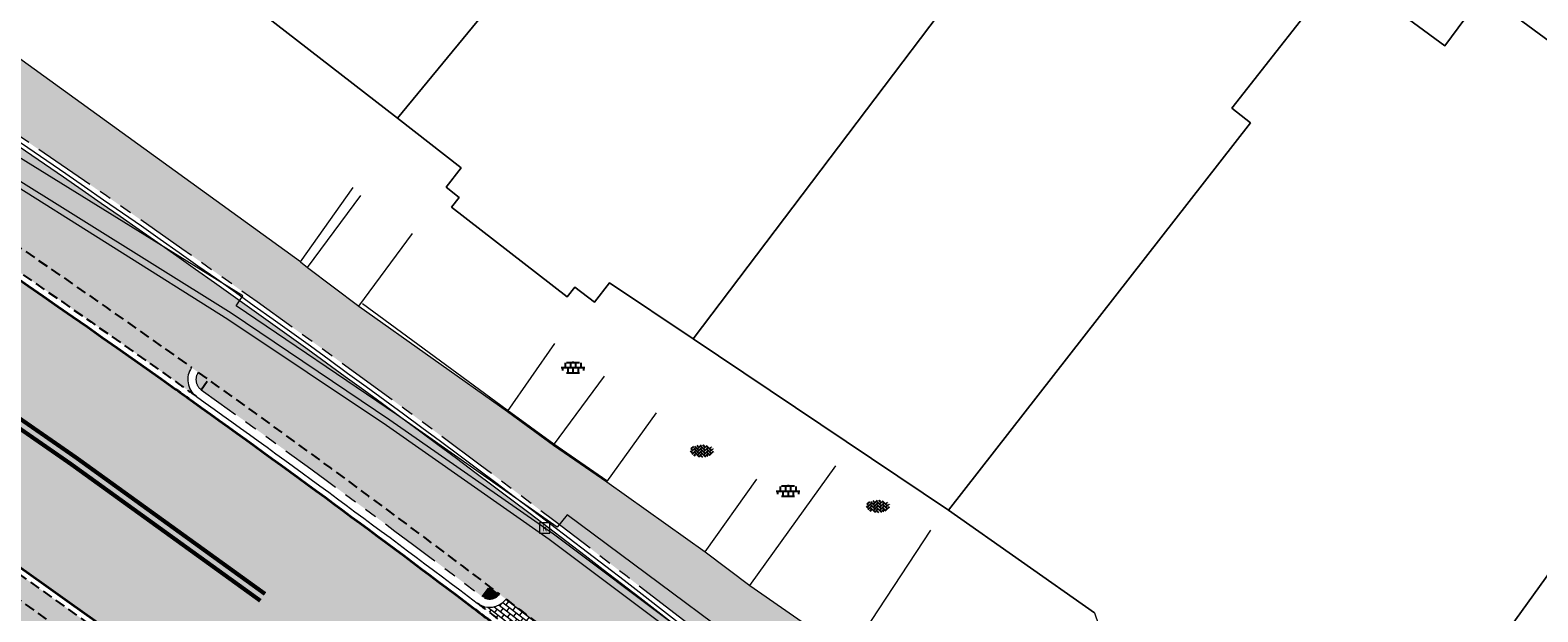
# Model space of a CAD drawing. Header units: metres. Extents: x 187916 to 189411, y 333285 to 334910.
# Tile 131 of 256: x 188339 to 188376, y 334459 to 334473. Entities that reach past the tile are written whole.
import ezdxf
from ezdxf.enums import TextEntityAlignment as Align

# ---------------------------------------------------------------- set-up
doc = ezdxf.new("R2010")
doc.units = ezdxf.units.M
for name, pattern in [('DASHED2', [0.375, 0.25, -0.125]), ('VH-TROTTOIRBAND_180-200', [20, 10, -2, 2, -2, 2, -2]), ('VW-1-1_STREEP', [2, 1, -1])]:
    doc.linetypes.add(name, pattern=pattern)
for name, color, linetype, lineweight in [('B-ME-IE-TERREINAFSCHEIDING_DOORGANG-G', 253, 'Continuous', 18), ('B-ME-IE-TERREINAFSCHEIDING_KUNSTMATIG_RASTERHEKWERK-G', 253, 'IE-TERREINAFSCHEIDING-KUNSTMATIG-OPEN', 18), ('B-ME-RI-HWA_KOLK-S', 253, 'Continuous', 25), ('B-ME-VH-KANTOPSLUITING_ACHTERKANTBAND-G', 253, 'Continuous', 18), ('B-ME-VH-VERHARDING_ASFALT-G', 253, 'Continuous', 18), ('B-ME-VH-VERHARDING_BETONSTRAATSTEEN-G', 253, 'Continuous', 18), ('B-ME-VH-VERHARDING_BETONSTRAATSTEEN-S', 253, 'Continuous', 25), ('B-ME-VH-VERHARDING_TEGEL-G', 253, 'Continuous', 18), ('B-ME-VH-VERHARDING_TEGEL-S', 253, 'Continuous', 25), ('B-WE-OG-BEBOUWING-GV', 253, 'Continuous', 15), ('B-WE-OG-TERREIN_ERF-GV', 253, 'Continuous', 15), ('N-WE-VH-GOOT_TEGEL-G', 170, 'Continuous', 35), ('N-WE-VH-KANTOPSLUITING_RIJWIELPADBAND_4-12 200-G', 94, 'VH-TROTTOIRBAND_180-200', 15), ('N-WE-VH-KANTOPSLUITING_TROTTOIRBAND_180 200-G', 251, 'VH-TROTTOIRBAND_180-200', 15), ('N-WE-VH-KANTOPSLUITING_VOORKANTBAND-G', 7, 'Continuous', 15), ('N-WE-VH-KANTVERHARDING_STREKLAAG_BSS-G', 60, 'Continuous', 18), ('N-WE-VH-VERHARDING_ASFALT_RIJWEG-A', 251, 'Continuous', 18), ('N-WE-VH-VERHARDING_BETONSTRAATSTEEN-GRIJS-A', 250, 'Continuous', 18), ('N-WE-VH-VERHARDING_BETONSTRAATSTEEN-ROOD-A', 11, 'Continuous', 18), ('N-WE-VH-VERHARDING_TEGEL-A', 254, 'Continuous', 5), ('N-WE-VW-MARKERING_LANGS_STREEP_11-G', 251, 'VW-1-1_STREEP', 0)]:
    doc.layers.add(name, color=color, linetype=linetype, lineweight=lineweight)
doc.layers.add('N-WE-VH-MATERIAALSCHEIDING-G', color=7, linetype='DASHED2')
doc.layers.add('N-WE-VH-VERHARDING_STRAATBAKSTEEN_DF-A', color=7, linetype='Continuous', lineweight=18, true_color=0x713a38)
doc.styles.add('NLCS-ISO', font='NLCS-ISO.ttf')
doc.linetypes.add('IE-TERREINAFSCHEIDING-KUNSTMATIG-OPEN', pattern='A,7,-1.5,[67,NLCS.SHX,S=0.75,R=0,X=0,Y=0],-1.5', length=10)

# ---------------------------------------------------------------- blocks, each defined once
blk = doc.blocks.new('SRI-KOLK-SO')
at = {"color": 0, "linetype": 'ByBlock', "lineweight": 18}
blk.add_lwpolyline([(-1.125, -1.125), (1.125, -1.125), (1.125, 1.125), (-1.125, 1.125)], close=True, dxfattribs=at)
at = {"color": 0, "linetype": 'ByBlock', "lineweight": 18, "style": 'NLCS-ISO'}
blk.add_text('k', height=1.5, dxfattribs=at).set_placement((0, 0), align=Align.MIDDLE_CENTER)
blk = doc.blocks.new('SVH-TEGEL_300X300_DUN_LINT_KL-SO')
for p, q in [((-2.25, 1.355676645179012), (-2.25, -6.969183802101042e-16)), ((-1.900843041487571, 1.499999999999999), (1.90084304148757, 1.499999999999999)), ((-1.5, 1.624087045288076), (-1.5, 1.499999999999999)), ((-0.7499999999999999, 1.5), (-0.7500000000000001, 1.377682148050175e-16)), ((3.325515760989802e-16, 1.810386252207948), (2.755364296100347e-16, 1.499999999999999)), ((0, 0), (-2.755364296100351e-16, -1.500000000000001)), ((0.7500000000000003, 1.499999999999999), (0.7500000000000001, -1.247991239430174e-15)), ((1.5, 1.624087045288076), (1.5, 1.499999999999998)), ((2.25, 1.355676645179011), (2.25, -4.133046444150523e-16)), ((-3.39489953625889, -4.866106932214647e-16), (3.39489953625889, -1.733835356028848e-15)), ((-3, -3.055132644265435e-15), (-3.000000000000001, -0.8474312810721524)), ((-1.900843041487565, -1.500000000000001), (1.900843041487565, -1.500000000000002)), ((-1.5, -8.346865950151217e-16), (-1.5, -1.500000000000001)), ((-0.7500000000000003, -1.499999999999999), (-0.7500000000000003, -1.765655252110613)), ((0.7499999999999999, -1.500000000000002), (0.7499999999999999, -1.765655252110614)), ((1.5, -2.495982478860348e-15), (1.5, -1.500000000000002)), ((2.999999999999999, -2.495982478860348e-15), (2.999999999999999, -0.8474312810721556))]:
    blk.add_line(p, q)
blk = doc.blocks.new('SVH-BSS_KEIFORMAAT_KEPER-SO')
at = {"ltscale": 0.1}
for p, q in [((-5.336050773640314, 0.881278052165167), (-4.454772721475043, -7.582823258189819e-14)), ((-5.197234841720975, 0.7424621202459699), (-4.025666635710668, 1.914030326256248)), ((-5.197234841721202, -0.7424621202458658), (-2.969848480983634, 1.48492424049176)), ((-4.812064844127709, -1.842216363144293), (-2.969848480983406, 3.785860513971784e-14)), ((-4.564991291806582, 1.595142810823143), (-4.454772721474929, 1.484924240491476)), ((-3.712310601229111, 0.7424621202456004), (-1.484924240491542, -1.484924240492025)), ((-3.597206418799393, 2.112282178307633), (-1.484924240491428, -2.747801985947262e-13)), ((-2.477046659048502, 2.477046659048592), (-1.484924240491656, 1.484924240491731)), ((-2.227386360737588, 0.7424621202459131), (-0.2128896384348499, 2.756958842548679)), ((-2.227386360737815, 2.227386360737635), (-1.846044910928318, 2.608727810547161)), ((-2.227386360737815, -0.7424621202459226), (-2.463584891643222e-13, 1.484924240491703)), ((-2.227386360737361, -2.227386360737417), (2.083888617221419e-13, 2.083888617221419e-13)), ((-0.7424621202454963, 2.227386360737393), (1.484924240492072, -2.321476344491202e-13)), ((-0.7424621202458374, 0.7424621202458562), (1.484924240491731, -1.48492424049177)), ((0.2160084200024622, 2.753840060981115), (1.484924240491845, 1.484924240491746)), ((0.742462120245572, 2.227386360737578), (1.196639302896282, 2.681563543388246)), ((0.7424621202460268, 0.7424621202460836), (2.445993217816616, 2.445993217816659)), ((0.7424621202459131, -0.7424621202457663), (2.969848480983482, 1.48492424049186)), ((0.7424621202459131, -2.227386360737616), (2.969848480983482, 9.43689570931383e-15)), ((2.227386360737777, 2.22738636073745), (4.454772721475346, -1.753042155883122e-13)), ((2.227386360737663, 0.7424621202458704), (4.454772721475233, -1.484924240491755)), ((3.7123106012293, 0.7424621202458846), (4.50164561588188, 1.531797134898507)), ((3.7123106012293, -0.7424621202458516), (5.246882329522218, 0.7921096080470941)), ((4.221158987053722, 1.718537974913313), (4.45477272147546, 1.484924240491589)), ((5.197234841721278, 0.7424621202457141), (5.392160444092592, 0.5475365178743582)), ((-5.734817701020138, -0.2048792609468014), (-4.454772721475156, -1.484924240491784)), ((-3.894231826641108, -2.40930758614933), (-2.969848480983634, -1.484924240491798)), ((-3.712310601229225, -0.742462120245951), (-1.484924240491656, -2.969848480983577)), ((-3.712310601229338, -2.227386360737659), (-3.270758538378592, -2.668938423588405)), ((-1.594092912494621, -3.079017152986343), (9.470202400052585e-14, -1.484924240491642)), ((-0.74246212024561, -0.74246212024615), (1.484924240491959, -2.969848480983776)), ((-0.7424621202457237, -2.227386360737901), (0.2141389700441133, -3.18398745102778)), ((-0.2171522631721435, -3.18700074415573), (9.470202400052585e-14, -2.969848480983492)), ((1.364972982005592, -3.089799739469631), (2.969848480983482, -1.484924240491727)), ((2.227386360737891, -0.7424621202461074), (3.843627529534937, -2.358703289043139)), ((2.22738636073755, -2.227386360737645), (2.78091825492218, -2.780918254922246)), ((3.712310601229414, -2.227386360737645), (5.574234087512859, -0.3654628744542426)), ((5.197234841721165, -0.7424621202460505), (5.40549668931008, -0.950723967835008))]:
    blk.add_line(p, q, dxfattribs=at)
at = {"style": 'NLCS-ISO'}
blk.add_attdef('FORMAAT', text='', height=1.8, dxfattribs=at).set_placement((-5.834817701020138, -0.2150483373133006), align=Align.MIDDLE_RIGHT)
blk.add_attdef('KLEUR', text='', height=1.8, dxfattribs=at).set_placement((5.824648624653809, -0.2150483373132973), align=Align.MIDDLE_LEFT)
at = {"style": 'NLCS-ISO', "flags": 1}
blk.add_attdef('FUNCTIE', text='', height=1.8, dxfattribs=at).set_placement((0.1159930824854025, -3.584775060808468), align=Align.MIDDLE_CENTER)
blk = doc.blocks.new('DTM')
at = {"layer": 'B-ME-IE-TERREINAFSCHEIDING_DOORGANG-G', "ltscale": 0.2, "flags": 128}
blk.add_lwpolyline([(188351.8769999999, 334463.415), (188350.7480000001, 334464.2450000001)], dxfattribs=at)
at = {"layer": 'B-ME-IE-TERREINAFSCHEIDING_KUNSTMATIG_RASTERHEKWERK-G', "ltscale": 0.2, "flags": 128}
for points in [[(188350.7480000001, 334464.2450000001), (188347.236, 334466.8229999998)], [(188353.162, 334462.5279999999), (188351.8769999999, 334463.415)]]:
    blk.add_lwpolyline(points, dxfattribs=at)
at = {"layer": 'B-ME-VH-KANTOPSLUITING_ACHTERKANTBAND-G', "ltscale": 0.2, "flags": 128}
blk.add_lwpolyline([(188378.3480000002, 334440.9900000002), (188370.4619999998, 334447.1550000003), (188370.6460000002, 334447.3930000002), (188362.9589999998, 334453.4300000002), (188362.7790000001, 334453.1890000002), (188358.0389999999, 334456.8590000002), (188358.2880000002, 334457.1749999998), (188352.199, 334461.7009999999), (188351.9619999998, 334461.4050000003), (188348.0660000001, 334464.1359999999), (188344.1749999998, 334466.7719999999), (188344.3339999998, 334467.0180000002), (188338.7370000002, 334470.4870000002)], dxfattribs=at)
at = {"layer": 'B-ME-VH-VERHARDING_ASFALT-G', "ltscale": 0.2, "flags": 128}
blk.add_lwpolyline([(188378.1230000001, 334440.7080000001), (188370.2370000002, 334446.8739999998), (188362.5389999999, 334452.9029999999), (188357.8190000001, 334456.5660000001), (188351.767, 334461.108), (188347.8220000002, 334463.872), (188343.9759999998, 334466.4449999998), (188338.4189999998, 334469.9369999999)], dxfattribs=at)
at = {"layer": 'B-ME-VH-VERHARDING_BETONSTRAATSTEEN-G', "ltscale": 0.2, "flags": 128}
for points in [[(188378.2239999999, 334440.8500000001), (188370.3450000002, 334446.9980000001), (188362.6469999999, 334453.023), (188357.9330000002, 334456.682), (188351.8670000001, 334461.233), (188347.9029999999, 334463.9989999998), (188344.0550000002, 334466.5959999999), (188338.5040000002, 334470.0600000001), (188332.0819999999, 334473.8700000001), (188326.6979999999, 334477.003), (188320.0559999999, 334481.1340000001), (188318.3319999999, 334482.7710000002), (188317.5869999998, 334485.1129999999), (188317.9470000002, 334487.3659999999), (188318.8119999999, 334489.3909999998), (188319.4730000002, 334490.7280000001), (188322.0090000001, 334496.2519999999)], [(188345.7310000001, 334467.841), (188337.602, 334473.7149999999), (188334.2510000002, 334476.3659999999)], [(188345.731, 334467.841), (188345.9029999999, 334467.7029999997), (188347.1490000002, 334466.767), (188350.753, 334464.2089999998), (188351.8730000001, 334463.3909999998), (188353.1600000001, 334462.5049999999), (188355.5469999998, 334460.8050000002), (188356.6320000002, 334459.9909999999), (188359.0350000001, 334458.318)], [(188353.1600000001, 334462.5049999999), (188354.3659999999, 334464.1809999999)], [(188356.6320000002, 334459.9909999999), (188358.7149999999, 334462.8930000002)], [(188355.5469999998, 334460.8050000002), (188356.7990000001, 334462.5699999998)], [(188359.0350000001, 334458.318), (188361.0159999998, 334461.3300000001)]]:
    blk.add_lwpolyline(points, dxfattribs=at)
at = {"layer": 'B-ME-VH-VERHARDING_TEGEL-G', "ltscale": 0.2, "flags": 128}
for points in [[(188345.731, 334467.841), (188347.0150000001, 334469.6409999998)], [(188345.9029999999, 334467.7029999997), (188347.199, 334469.449)], [(188347.1490000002, 334466.767), (188348.4470000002, 334468.5249999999)], [(188350.753, 334464.2089999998), (188351.9040000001, 334465.8629999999)], [(188351.8730000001, 334463.3909999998), (188353.102, 334465.0640000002)]]:
    blk.add_lwpolyline(points, dxfattribs=at)
at = {"layer": 'B-WE-OG-BEBOUWING-GV', "ltscale": 0.2, "flags": 128}
for points in [[(188346.335, 334485.393), (188341.248, 334478.35), (188341.143, 334478.429), (188340.31, 334477.355), (188348.086, 334471.324), (188354.416, 334479.011), (188357.059, 334482.101), (188356.874, 334482.237), (188363.071, 334489.595), (188363.295, 334489.408), (188365.214, 334491.661), (188365.057, 334491.798), (188369.269, 334496.745), (188365.876, 334499.508), (188363.962, 334497.214), (188359.66, 334500.636), (188356.326, 334496.998), (188358.886, 334494.898), (188353.983, 334489.068), (188351.245, 334491.366), (188348.514, 334488.386)], [(188354.416, 334479.011), (188348.086, 334471.324), (188349.634, 334470.123), (188349.266, 334469.649), (188349.582, 334469.404), (188349.398, 334469.167), (188352.202, 334466.99), (188352.386, 334467.227), (188352.86, 334466.859), (188353.228, 334467.333), (188355.253, 334465.974), (188365.854, 334479.982), (188366.873, 334481.328), (188369.235, 334484.445), (188366.403, 334486.466), (188359.458, 334477.107), (188358.589, 334475.936), (188355.683, 334478.078)], [(188361.451, 334461.817), (188368.768, 334471.212), (188368.318, 334471.57), (188370.962, 334474.935), (188374.569, 334479.866), (188371.893, 334482.297), (188369.235, 334484.445), (188366.873, 334481.328), (188365.854, 334479.982), (188355.253, 334465.974)], [(188370.962, 334474.935), (188368.318, 334471.57), (188368.768, 334471.212), (188361.451, 334461.817), (188364.99, 334459.329), (188365.382, 334458.174), (188366.832, 334457.107), (188367.994, 334456.998), (188368.053, 334457.079), (188371.743, 334454.367), (188379.373, 334464.966), (188382.902, 334469.018), (188384.915, 334471.34), (188382.759, 334473.226), (188380.078, 334475.571), (188377.508, 334472.089), (188374.429, 334474.361), (188373.484, 334473.08)], [(188371.743, 334454.367), (188372.082, 334454.118), (188371.266, 334452.022), (188375.373, 334448.984), (188374.753, 334448.163), (188374.991, 334447.978), (188375.574, 334448.781), (188377.126, 334447.663), (188376.533, 334446.85), (188376.767, 334446.665), (188377.364, 334447.483), (188377.714, 334447.962), (188378.603, 334449.18), (188384.055, 334445.194), (188385.989, 334445.364), (188389.824, 334449.71), (188390.43, 334450.396), (188393.312, 334453.662), (188383.643, 334461.46), (188381.817, 334462.959), (188379.373, 334464.966)]]:
    blk.add_lwpolyline(points, close=True, dxfattribs=at)
at = {"layer": 'B-WE-OG-TERREIN_ERF-GV', "ltscale": 0.2, "flags": 128}
for points in [[(188369.269, 334496.745), (188365.057, 334491.798), (188365.214, 334491.661), (188363.295, 334489.408), (188363.071, 334489.595), (188356.874, 334482.237), (188357.059, 334482.101), (188354.416, 334479.011), (188355.683, 334478.078), (188358.589, 334475.936), (188359.458, 334477.107), (188366.403, 334486.466), (188369.235, 334484.445), (188371.893, 334482.297), (188374.569, 334479.866), (188370.962, 334474.935), (188373.484, 334473.08), (188374.429, 334474.361), (188377.508, 334472.089)], [(188364.99, 334459.329), (188361.451, 334461.817), (188355.253, 334465.974), (188353.228, 334467.333), (188352.86, 334466.859), (188352.386, 334467.227), (188352.202, 334466.99), (188349.398, 334469.167), (188349.582, 334469.404), (188349.266, 334469.649), (188349.634, 334470.123), (188348.086, 334471.324), (188340.31, 334477.355)]]:
    blk.add_lwpolyline(points, dxfattribs=at)
at = {"layer": 'B-ME-RI-HWA_KOLK-S', "xscale": 0.11, "yscale": 0.11, "zscale": 0.11}
blk.add_blockref('SRI-KOLK-SO', (188351.657, 334461.386), dxfattribs=at)
at = {"layer": 'B-ME-VH-VERHARDING_BETONSTRAATSTEEN-S', "xscale": 0.05, "yscale": 0.05, "zscale": 0.05}
for p in [(188355.47, 334463.266), (188359.737, 334461.923)]:
    blk.add_blockref('SVH-BSS_KEIFORMAAT_KEPER-SO', p, dxfattribs=at)
at = {"layer": 'B-ME-VH-VERHARDING_TEGEL-S', "xscale": 0.084, "yscale": 0.084, "zscale": 0.084}
for p in [(188352.341, 334465.274), (188357.556, 334462.28)]:
    blk.add_blockref('SVH-TEGEL_300X300_DUN_LINT_KL-SO', p, dxfattribs=at)
blk = doc.blocks.new('ontwerp Wilhelmina- & Engelenkampstraat')
at = {"layer": 'N-WE-VH-VERHARDING_ASFALT_RIJWEG-A', "transparency": 33554610}
h = blk.add_hatch(color=256, dxfattribs=at)
h.dxf.hatch_style = 1
edge = h.paths.add_edge_path()
edge.add_line((188163.8208333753, 334580.6406240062), (188159.2952212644, 334575.7984076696))
edge.add_line((188159.2952212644, 334575.7984076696), (188174.5957356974, 334565.9704214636))
edge.add_line((188174.5957356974, 334565.9704214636), (188208.8839609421, 334543.8760752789))
edge.add_arc((188265.1432202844, 334630.8183515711), 103.5570551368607, 237.0935993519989, 239.2286548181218)
edge.add_arc((189667.3076695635, 336961.7811804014), 2823.749582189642, 238.9808935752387, 239.4819934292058)
edge.add_line((188233.3818636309, 334529.2067239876), (188237.2558465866, 334526.9002472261))
edge.add_arc((188172.8948845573, 334415.8189779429), 128.3798341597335, 56.614742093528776, 59.911814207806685, ccw=False)
edge.add_arc((188228.9109722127, 334498.8883011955), 28.21409776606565, 55.4845922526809, 58.773180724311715, ccw=False)
edge.add_line((188244.8978654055, 334522.1359797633), (188270.2099100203, 334505.7794106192))
edge.add_arc((188264.7010883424, 334497.2544241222), 10.15000054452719, 13.737900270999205, 57.129572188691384, ccw=False)
edge.add_line((188274.5607201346, 334499.6648539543), (188285.3916733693, 334492.8307818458))
edge.add_arc((188287.0274187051, 334482.813442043), 10.15001278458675, 56.479027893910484, 99.27405743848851, ccw=False)
edge.add_line((188292.6326838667, 334491.2753426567), (188328.2332900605, 334467.6895627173))
edge.add_arc((188166.0016867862, 334216.8707131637), 298.7125514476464, 47.8039201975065, 57.10489379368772, ccw=False)
edge.add_arc((188346.5713980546, 334415.6696875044), 30.15000000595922, 31.86626050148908, 48.27499196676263, ccw=False)
edge.add_arc((188363.5941228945, 334425.9773084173), 10.25375049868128, 32.663466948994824, 33.16756871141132, ccw=False)
edge.add_arc((188363.7680247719, 334425.9005759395), 10.15000001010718, 9.405490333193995, 33.55795590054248, ccw=False)
edge.add_arc((188373.1107148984, 334427.4481680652), 0.680000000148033, -65.24652159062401, 9.405490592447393, ccw=False)
edge.add_line((188373.39544101, 334426.8306479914), (188373.3535042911, 334426.8064665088))
edge.add_line((188373.3535042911, 334426.8064665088), (188373.0122377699, 334426.6096859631))
edge.add_arc((188366.2889411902, 334422.7187079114), 7.76803881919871, 0.9923180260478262, 30.05928364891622, ccw=False)
edge.add_line((188374.0558150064, 334422.853237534), (188385.6760825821, 334436.9428109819))
edge.add_arc((188384.9421657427, 334443.9042308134), 6.99999999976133, 238.676415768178, 276.0182515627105, ccw=False)
edge.add_line((188381.3030702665, 334437.9245164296), (188374.3090535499, 334441.7971089))
edge.add_line((188374.3090535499, 334441.7971089), (188374.1759859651, 334441.5785117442))
edge.add_arc((188373.7240602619, 334441.8357337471), 0.5199999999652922, 236.9865645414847, 330.35281892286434, ccw=False)
edge.add_arc((188428.1308333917, 334525.1050683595), 99.98797832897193, 235.55122826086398, 236.8408409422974, ccw=False)
edge.add_arc((188411.6700745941, 334501.8726051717), 71.51970141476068, 233.64609065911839, 235.89746209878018, ccw=False)
edge.add_arc((188411.670100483, 334501.8726410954), 71.51974569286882, 233.2495609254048, 233.64609101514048, ccw=False)
edge.add_arc((188457.7549952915, 334568.1260296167), 152.2034652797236, 230.5042180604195, 234.2720138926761, ccw=False)
edge.add_arc((188166.9569656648, 334218.1136175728), 302.8501405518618, 50.16648870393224, 50.26164584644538)
edge.add_arc((188166.9570554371, 334218.113725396), 302.8500002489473, 50.26164586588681, 51.22502147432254)
edge.add_arc((188166.9539407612, 334218.1098417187), 302.854978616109, 51.22502222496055, 51.3192961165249)
edge.add_arc((188167.7827901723, 334219.1716967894), 301.508037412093, 51.31614081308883, 52.74067650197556)
edge.add_arc((188166.9798580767, 334218.1437757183), 302.8122778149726, 52.73751119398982, 52.83170123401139)
edge.add_arc((188166.9570555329, 334218.113725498), 302.8500001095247, 52.83169831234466, 54.43051335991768)
edge.add_arc((188166.9767697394, 334218.1413522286), 302.8160606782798, 54.43050684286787, 54.52539666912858)
edge.add_arc((188160.6555547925, 334209.0669401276), 313.8745045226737, 54.54701659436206, 57.10245107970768)
edge.add_line((188331.1328921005, 334472.609502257), (188320.0936543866, 334479.922007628))
edge.add_arc((188323.4852573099, 334485.0441346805), 6.143220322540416, 221.5045135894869, 236.48957065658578, ccw=False)
edge.add_arc((188319.5511004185, 334481.5629375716), 0.8899999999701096, 137.6692106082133, 221.5046791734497, ccw=False)
edge.add_line((188318.8931507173, 334482.1622723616), (188319.2594146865, 334482.6371719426))
edge.add_line((188319.2594146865, 334482.6371719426), (188319.2912123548, 334482.6784009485))
edge.add_arc((188340.6890844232, 334510.7641414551), 35.30832407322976, 218.5773896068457, 232.6970680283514, ccw=False)
edge.add_arc((188279.0883320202, 334513.8429033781), 42.25714136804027, 321.20296164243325, 323.56659149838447, ccw=False)
edge.add_arc((188310.4726214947, 334488.8679822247), 2.15802668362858, 242.7824537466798, 315.8976350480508, ccw=False)
edge.add_line((188309.4856042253, 334486.9489001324), (188295.3438852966, 334496.3165348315))
edge.add_line((188295.3438852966, 334496.3165348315), (188286.6449701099, 334501.9456440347))
edge.add_line((188286.6449701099, 334501.9456440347), (188245.2759046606, 334528.678213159))
edge.add_arc((188189.2378963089, 334441.9585258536), 103.2500002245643, 57.12957376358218, 59.23144345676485)
edge.add_line((188242.0576432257, 334530.6751358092), (188236.73552821, 334533.8437957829))
edge.add_arc((182886.7756591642, 325560.3118348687), 10447.31288197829, 59.19688513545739, 59.33512800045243)
edge.add_line((188215.0687000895, 334546.7260098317), (188212.1448451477, 334548.5376449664))
edge.add_line((188212.1448451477, 334548.5376449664), (188202.8877957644, 334554.5207101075))
edge.add_line((188202.8877957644, 334554.5207101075), (188173.134058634, 334573.6931625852))
edge.add_line((188173.134058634, 334573.6931625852), (188171.667712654, 334574.6976989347))
edge.add_arc((188421.3357456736, 334919.3221964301), 425.5586575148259, 233.19857496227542, 234.07802403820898, ccw=False)
edge.add_line((188166.4075921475, 334578.5703695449), (188163.8279358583, 334580.6347157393))
edge.add_line((188163.8279358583, 334580.6347157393), (188163.8208333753, 334580.6406240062))
at = {"layer": 'N-WE-VH-VERHARDING_BETONSTRAATSTEEN-GRIJS-A', "transparency": 33554610}
h = blk.add_hatch(dxfattribs=at)
h.set_pattern_fill('AVH-BSS_KEIFORMAAT_HALFST', color=256, angle=236.32, pattern_type=2)
h.set_pattern_definition([(236.32, (188337.5987170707, 334469.2200595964), (0.02914734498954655, -0.1456036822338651), [0.105, -0.105]), (326.32, (188337.5987170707, 334469.2200595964), (0.05822816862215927, 0.08737551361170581), [])])
edge = h.paths.add_edge_path()
edge.add_arc((188159.7065956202, 334207.6705934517), 316.2127987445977, 54.5531930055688, 57.00489810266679)
edge.add_arc((188331.4859429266, 334473.1552632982), 0.4999999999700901, 237.1009317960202, 327.10093180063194, ccw=False)
edge.add_arc((188160.6775995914, 334209.0994082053), 313.9852695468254, 54.546856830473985, 57.102610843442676, ccw=False)
edge.add_arc((188166.9570602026, 334218.1137320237), 302.9999920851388, 54.430513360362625, 54.5254031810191, ccw=False)
edge.add_arc((188343.4999291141, 334464.983861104), 0.4999999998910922, 144.4305350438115, 234.430535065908, ccw=False)
h = blk.add_hatch(dxfattribs=at)
h.set_pattern_fill('AVH-BSS_KEIFORMAAT_HALFST', color=256, angle=233.4, pattern_type=2)
h.set_pattern_definition([(233.4, (188343.2831061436, 334456.2994648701), (0.02169222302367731, -0.1468994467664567), [0.105, -0.105]), (323.4, (188343.2831061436, 334456.2994648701), (0.0626036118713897, 0.084295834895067), [])])
edge = h.paths.add_edge_path()
edge.add_arc((188165.8989250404, 334216.7480496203), 298.7224488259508, 50.25087587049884, 56.77227815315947)
edge.add_arc((188329.3154742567, 334466.210793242), 0.5000000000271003, -33.22013459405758, 56.797645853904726, ccw=False)
edge.add_line((188329.7337601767, 334465.9368646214), (188329.399960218, 334465.4271558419))
edge.add_line((188329.399960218, 334465.4271558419), (188330.1889834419, 334465.2468739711))
edge.add_arc((188329.0752486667, 334460.3724924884), 4.999999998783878, 56.185788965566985, 77.1295736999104, ccw=False)
edge.add_arc((188165.8043660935, 334216.6121695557), 298.3879277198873, 50.349627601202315, 56.185788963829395, ccw=False)
edge.add_arc((188356.5904077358, 334446.0369229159), 0.5000000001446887, 50.239357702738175, 140.2393576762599, ccw=False)
h = blk.add_hatch(dxfattribs=at)
h.set_pattern_fill('AVH-BSS_KEIFORMAAT_HALFST', color=256, angle=232.4, pattern_type=2)
h.set_pattern_definition([(232.4, (188353.7546606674, 334457.4472952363), (0.01912517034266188, -0.1472556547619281), [0.105, -0.105]), (322.4, (188353.7546606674, 334457.4472952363), (0.06406524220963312, 0.083190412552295), [])])
edge = h.paths.add_edge_path()
edge.add_arc((188172.0338833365, 334224.6185754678), 295.2486034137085, 51.29976592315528, 52.75691311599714)
edge.add_arc((188350.3198767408, 334459.9614571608), 0.5000000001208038, 232.7220620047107, 322.7220619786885, ccw=False)
edge.add_line((188350.0170357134, 334459.5636037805), (188350.4140299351, 334459.2621001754))
edge.add_arc((188167.7820509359, 334219.1707496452), 301.6592387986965, 51.316143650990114, 52.74058490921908, ccw=False)
edge.add_line((188356.3259341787, 334454.6479257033), (188356.7148685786, 334454.3360200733))
edge.add_arc((188357.0272517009, 334454.7264259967), 0.5000000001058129, 141.334967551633, 231.3349675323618, ccw=False)
at = {"layer": 'N-WE-VH-VERHARDING_BETONSTRAATSTEEN-ROOD-A', "transparency": 33554610}
h = blk.add_hatch(color=11, dxfattribs=at)
h.dxf.hatch_style = 1
edge = h.paths.add_edge_path()
edge.add_arc((188287.0873413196, 334492.3325988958), 0.4999999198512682, 89.4604918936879, 237.1660866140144)
edge.add_line((188286.8162385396, 334491.9124760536), (188287.4732324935, 334491.4888089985))
edge.add_line((188287.4732324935, 334491.4888089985), (188326.1999030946, 334466.467516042))
edge.add_arc((188328.9133198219, 334470.6672028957), 5.000000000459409, 237.1335067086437, 257.1295737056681)
edge.add_line((188327.7995850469, 334465.7928214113), (188329.3999602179, 334465.4271558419))
edge.add_line((188329.3999602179, 334465.4271558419), (188330.1889834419, 334465.2468739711))
edge.add_arc((188329.0752486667, 334460.3724924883), 4.999999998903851, 56.185788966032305, 77.12957369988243, ccw=False)
edge.add_arc((188165.8043660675, 334216.6121695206), 298.387927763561, 50.349627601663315, 56.185788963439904, ccw=False)
edge.add_line((188356.2060462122, 334446.3567138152), (188356.3597908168, 334446.2287974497))
edge.add_line((188356.3597908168, 334446.2287974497), (188356.5904077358, 334446.036922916))
edge.add_line((188356.5904077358, 334446.036922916), (188361.8286426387, 334441.6786827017))
edge.add_arc((188344.5599340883, 334420.9231604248), 26.99999999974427, 32.82142776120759, 50.23935769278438, ccw=False)
edge.add_line((188367.2497608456, 334435.55776878), (188372.6310091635, 334427.2145614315))
edge.add_arc((188365.9080979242, 334422.8783806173), 7.999999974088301, 32.366189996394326, 32.82143265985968, ccw=False)
edge.add_arc((188373.1107148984, 334427.4481680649), 0.5299999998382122, 212.8069930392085, 294.0608400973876)
edge.add_line((188373.3267993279, 334426.9642181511), (188371.2876340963, 334425.7883980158))
edge.add_arc((188366.0797314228, 334422.6122753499), 6.100000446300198, 31.37759433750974, 32.82160199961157)
edge.add_line((188371.2059418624, 334425.9186286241), (188371.0684963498, 334426.1317258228))
edge.add_line((188371.0684963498, 334426.1317258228), (188367.8735351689, 334431.0852656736))
edge.add_line((188367.8735351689, 334431.0852656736), (188367.3315126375, 334431.9256296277))
edge.add_line((188367.3315126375, 334431.9256296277), (188365.6530693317, 334434.527925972))
edge.add_arc((188344.5599340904, 334420.9231604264), 25.09999999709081, 32.8214277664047, 50.23935769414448)
edge.add_line((188360.6134372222, 334440.2181089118), (188355.3752028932, 334444.5763486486))
edge.add_line((188355.3752028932, 334444.5763486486), (188354.9937284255, 334444.8937423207))
edge.add_arc((188165.804366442, 334216.612169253), 296.4879277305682, 50.34960901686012, 56.18589385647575)
edge.add_arc((188329.0752486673, 334460.3724924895), 3.099999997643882, 56.19581256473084, 77.12957356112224)
edge.add_line((188329.7657642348, 334463.3946090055), (188328.9767409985, 334463.5748908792))
edge.add_line((188328.9767409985, 334463.5748908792), (188327.3763658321, 334463.9405564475))
edge.add_arc((188328.9133198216, 334470.6672028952), 6.899999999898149, 237.12957376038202, 257.1295737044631, ccw=False)
edge.add_line((188325.1684069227, 334464.8718920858), (188285.1815984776, 334490.7112507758))
edge.add_arc((188282.9563611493, 334487.2676597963), 4.100000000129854, 57.12958659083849, 115.9107108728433)
edge.add_arc((188286.997890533, 334482.8330201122), 9.999999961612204, 89.46050176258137, 125.6837323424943, ccw=False)
h = blk.add_hatch(color=11, dxfattribs=at)
h.dxf.hatch_style = 1
edge = h.paths.add_edge_path()
edge.add_line((188375.2147114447, 334443.5733533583), (188373.2174280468, 334444.7891682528))
edge.add_arc((188381.0689906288, 334457.6873451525), 15.1000000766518, 235.2596571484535, 238.6696917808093, ccw=False)
edge.add_arc((188456.5123600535, 334566.477660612), 147.48970786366, 234.2901737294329, 235.2596571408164, ccw=False)
edge.add_arc((188456.7561591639, 334566.7947621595), 147.8894904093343, 230.4757839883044, 234.28518571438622, ccw=False)
edge.add_arc((188456.5198589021, 334566.4880194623), 147.5025007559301, 230.2672198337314, 230.4707572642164, ccw=False)
edge.add_arc((188166.9570555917, 334218.1137255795), 305.5000000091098, 50.2672138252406, 56.9684209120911)
edge.add_arc((188338.9909921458, 334482.7033789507), 10.09999998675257, 228.7488354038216, 236.9684209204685, ccw=False)
edge.add_line((188332.3314450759, 334475.1099322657), (188330.1871062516, 334476.9905440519))
edge.add_arc((188321.0219869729, 334466.5401569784), 13.90000004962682, 48.74883540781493, 53.7864393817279)
edge.add_line((188329.2340603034, 334477.7549620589), (188321.9163525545, 334483.1041001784))
edge.add_line((188321.9163525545, 334483.1041001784), (188321.1092134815, 334483.6941071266))
edge.add_arc((188336.9217947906, 334505.5168472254), 26.94939170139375, 232.6500292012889, 234.0732165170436, ccw=False)
edge.add_line((188320.5720853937, 334484.0935721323), (188319.0080041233, 334482.0655770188))
edge.add_arc((188319.5511004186, 334481.5629375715), 0.7400000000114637, 53.8337420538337, 137.215522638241, ccw=False)
edge.add_line((188319.987796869, 334482.160345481), (188320.7951048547, 334481.5702151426))
edge.add_line((188320.7951048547, 334481.5702151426), (188328.0955506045, 334476.2336959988))
edge.add_arc((188321.0219869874, 334466.540156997), 12.00000002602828, 40.36816161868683, 53.88104476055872, ccw=False)
edge.add_arc((188334.7361571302, 334478.1986962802), 5.999999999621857, 220.3681616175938, 237.1009317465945)
edge.add_line((188331.4771923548, 334473.1609240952), (188331.4859429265, 334473.1552632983))
edge.add_line((188331.4859429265, 334473.1552632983), (188331.9057572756, 334472.8836829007))
edge.add_arc((188159.7065955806, 334207.6705933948), 316.2127988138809, 54.55319300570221, 57.004898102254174, ccw=False)
edge.add_line((188343.0932236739, 334465.274705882), (188343.4998357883, 334464.9839278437))
edge.add_arc((188166.9570557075, 334218.1137257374), 303.4999998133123, 52.8316079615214, 54.43053505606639, ccw=False)
edge.add_line((188350.3194962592, 334459.9617467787), (188350.717730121, 334459.6586161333))
edge.add_arc((188172.028965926, 334224.6122750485), 295.2565950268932, 51.29978564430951, 52.756893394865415, ccw=False)
edge.add_line((188356.6368457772, 334455.038809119), (188357.0272517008, 334454.7264259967))
edge.add_arc((188166.9653213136, 334218.1237535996), 303.4870046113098, 50.26159623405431, 51.225233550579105, ccw=False)
edge.add_line((188360.9795197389, 334451.4965300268), (188361.363899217, 334451.1764356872))
edge.add_arc((188457.653295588, 334567.9945892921), 151.3873471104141, 230.502353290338, 234.2756569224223)
edge.add_line((188369.2603148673, 334445.0929626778), (188369.41947413, 334444.971713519))
edge.add_arc((188380.4179373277, 334459.5740730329), 18.28100369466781, 233.0130258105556, 238.8807426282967)
edge.add_line((188370.9699289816, 334443.9238259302), (188373.9036623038, 334442.1592196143))
edge.add_arc((188373.7240602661, 334441.8357337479), 0.3699999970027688, -29.64405162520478, 60.96060193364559, ccw=False)
edge.add_line((188374.0456327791, 334441.652727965), (188375.2147114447, 334443.5733533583))
at = {"layer": 'N-WE-VH-VERHARDING_STRAATBAKSTEEN_DF-A', "transparency": 33554610}
h = blk.add_hatch(color=256, dxfattribs=at)
h.dxf.hatch_style = 1
h.paths.add_polyline_path([(188379.7799532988, 334442.9046545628), (188379.3278039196, 334443.2990667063), (188378.5389731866, 334442.3947735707), (188378.9911225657, 334442.0003614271)])
edge = h.paths.add_edge_path()
edge.add_line((188373.3318216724, 334444.9770887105), (188374.168345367, 334444.4678680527))
edge.add_line((188374.168345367, 334444.4678680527), (188374.2537637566, 334444.4158709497))
edge.add_line((188374.2537637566, 334444.4158709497), (188374.9787085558, 334444.0682288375))
edge.add_line((188374.9787085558, 334444.0682288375), (188375.0641269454, 334444.0162317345))
edge.add_line((188375.0641269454, 334444.0162317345), (188375.8432918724, 334443.5653414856))
edge.add_line((188375.8432918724, 334443.5653414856), (188375.9287102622, 334443.5133443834))
edge.add_line((188375.9287102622, 334443.5133443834), (188376.8064353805, 334442.9790430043))
edge.add_line((188376.8064353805, 334442.9790430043), (188377.6606192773, 334442.459071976))
edge.add_line((188377.6606192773, 334442.459071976), (188377.7460376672, 334442.4070748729))
edge.add_line((188377.7460376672, 334442.4070748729), (188377.902028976, 334442.6633300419))
edge.add_line((188377.902028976, 334442.6633300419), (188378.9911225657, 334442.0003614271))
edge.add_line((188378.9911225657, 334442.0003614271), (188379.4395599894, 334441.7273821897))
edge.add_line((188379.4395599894, 334441.7273821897), (188379.2835686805, 334441.4711270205))
edge.add_line((188379.2835686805, 334441.4711270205), (188380.2147021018, 334440.9043141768))
edge.add_line((188380.2147021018, 334440.9043141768), (188381.0710000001, 334442.311))
edge.add_line((188381.0710000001, 334442.311), (188380.525, 334442.732))
edge.add_line((188380.525, 334442.732), (188378.5359999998, 334444.213))
edge.add_line((188378.5359999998, 334444.213), (188378, 334444.608))
edge.add_line((188378, 334444.608), (188378.1260000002, 334444.733))
edge.add_line((188378.1260000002, 334444.733), (188376.6209999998, 334445.6329999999))
edge.add_line((188376.6209999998, 334445.6329999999), (188376.6859999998, 334445.7289999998))
edge.add_line((188376.6859999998, 334445.7289999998), (188374.4539999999, 334447.429))
edge.add_line((188374.4539999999, 334447.429), (188369.2390000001, 334451.1189999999))
edge.add_line((188369.2390000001, 334451.1189999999), (188364.8059999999, 334454.2939999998))
edge.add_line((188364.8059999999, 334454.2939999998), (188359.0350000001, 334458.318))
edge.add_line((188359.0350000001, 334458.318), (188356.6320000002, 334459.9909999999))
edge.add_line((188356.6320000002, 334459.9909999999), (188355.5469999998, 334460.8050000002))
edge.add_line((188355.5469999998, 334460.8050000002), (188353.1600000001, 334462.5049999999))
edge.add_line((188353.1600000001, 334462.5049999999), (188351.8730000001, 334463.3909999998))
edge.add_line((188351.8730000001, 334463.3909999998), (188350.753, 334464.2089999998))
edge.add_line((188350.753, 334464.2089999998), (188347.1490000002, 334466.767))
edge.add_line((188347.1490000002, 334466.767), (188345.9029999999, 334467.7029999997))
edge.add_line((188345.9029999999, 334467.7029999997), (188345.731, 334467.841))
edge.add_line((188345.731, 334467.841), (188337.602, 334473.7149999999))
edge.add_line((188337.602, 334473.7149999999), (188334.2510000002, 334476.3659999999))
edge.add_line((188334.2510000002, 334476.3659999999), (188331.8950000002, 334478.0340000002))
edge.add_line((188331.8950000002, 334478.0340000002), (188331.7949999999, 334477.9180000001))
edge.add_line((188331.7949999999, 334477.9180000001), (188331.1200000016, 334478.3370000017))
edge.add_line((188331.1200000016, 334478.3370000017), (188330.2230000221, 334479.0440000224))
edge.add_line((188330.2230000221, 334479.0440000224), (188325.1970000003, 334482.7590000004))
edge.add_line((188325.1970000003, 334482.7590000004), (188321.5099999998, 334485.4560000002))
edge.add_line((188321.5099999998, 334485.4560000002), (188320.4370000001, 334486.9670000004))
edge.add_line((188320.4370000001, 334486.9670000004), (188320.7119999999, 334488.1680000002))
edge.add_line((188320.7119999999, 334488.1680000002), (188318.7810840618, 334488.6739897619))
edge.add_arc((188321.3183473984, 334487.4898044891), 2.799999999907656, 154.98071356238, 228.6156593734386)
edge.add_arc((188335.2072207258, 334503.2409697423), 23.80000005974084, 228.5975928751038, 233.8337336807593)
edge.add_line((188321.1621158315, 334484.0270416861), (188321.2860837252, 334483.9364229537))
edge.add_line((188321.2860837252, 334483.9364229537), (188321.3668145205, 334483.8774099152))
edge.add_line((188321.3668145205, 334483.8774099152), (188321.9654504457, 334483.3407209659))
edge.add_line((188321.9654504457, 334483.3407209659), (188322.046181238, 334483.2817079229))
edge.add_line((188322.046181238, 334483.2817079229), (188329.3640355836, 334477.9324625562))
edge.add_arc((188321.0219869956, 334466.5401570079), 14.1200000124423, 48.74883540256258, 53.7864392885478, ccw=False)
edge.add_line((188330.3321656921, 334477.1559458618), (188332.4765045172, 334475.275334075))
edge.add_arc((188338.9909921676, 334482.7033789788), 9.880000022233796, 228.7488354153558, 236.9734786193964)
edge.add_arc((188166.9570553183, 334218.1137257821), 305.7200000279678, 50.26721250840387, 56.96825739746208, ccw=False)
edge.add_arc((188456.5164043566, 334566.4838236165), 147.27706583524, 230.2672125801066, 230.4705606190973)
edge.add_arc((188456.7559828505, 334566.7945341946), 147.6692023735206, 230.4755941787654, 234.2848972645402)
edge.add_arc((188456.512363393, 334566.4776565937), 147.2697064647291, 234.2898860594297, 235.2596551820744)
edge.add_arc((188381.0689905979, 334457.6873451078), 14.88000002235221, 235.2596571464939, 238.6696917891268)
h = blk.add_hatch(color=256, dxfattribs=at)
h.dxf.hatch_style = 1
edge = h.paths.add_edge_path()
edge.add_line((188333.0338010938, 334461.1709581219), (188330.574, 334457.4529999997))
edge.add_line((188330.574, 334457.4529999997), (188330.5604900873, 334457.4325799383))
edge.add_line((188330.5604900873, 334457.4325799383), (188334.582, 334454.702))
edge.add_line((188334.582, 334454.702), (188336.17, 334456.91))
edge.add_arc((188270.6045222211, 334350.3991774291), 125.0735271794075, 54.866074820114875, 58.38455594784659, ccw=False)
edge.add_line((188342.583034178, 334452.6854473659), (188343.3634348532, 334453.7776436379))
edge.add_arc((188165.8043660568, 334216.612169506), 296.2679277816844, 53.17884278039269, 55.63565792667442)
at = {"layer": 'N-WE-VH-VERHARDING_TEGEL-A', "transparency": 33554610}
h = blk.add_hatch(color=256, dxfattribs=at)
h.dxf.hatch_style = 1
h.paths.add_polyline_path([(188350.5585330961, 334459.7796794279, -0.4135635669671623), (188350.1386290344, 334459.722399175, 0.006977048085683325), (188343.3254221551, 334464.7398379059, -1.000071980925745), (188343.6744712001, 334465.2278591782), (188343.5001658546, 334464.9841548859, -0.007239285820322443)])
h = blk.add_hatch(color=256, dxfattribs=at)
h.dxf.hatch_style = 1
h.paths.add_polyline_path([(188350.1380392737, 334459.7228463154), (188350.3190291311, 334459.9615008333, 0.006991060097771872), (188343.5001658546, 334464.9841548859), (188343.3254222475, 334464.7398378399, -0.006976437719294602)])
h = blk.add_hatch(color=256, dxfattribs=at)
h.dxf.hatch_style = 1
h.paths.add_polyline_path([(188350.558533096, 334459.779679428, 0.000248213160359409), (188350.3190291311, 334459.9615008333), (188350.1380392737, 334459.7228463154, 0.4142868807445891)])
at = {"layer": 'N-WE-VH-GOOT_TEGEL-G'}
for points in [[(188277.3814934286, 334486.720956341), (188278.5889625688, 334488.4539261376, -0.03051628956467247), (188279.3382961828, 334489.4391516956, -0.00356374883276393), (188279.5428751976, 334489.669406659, -0.1742115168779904), (188285.6182794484, 334492.8651627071, -0.1830887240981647), (188292.6326838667, 334491.2753426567), (188328.2332900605, 334467.6895627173, -0.04060544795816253), (188366.6379168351, 334438.1720723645, -0.07171918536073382), (188372.1772720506, 334431.5870276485, -0.00219959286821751), (188372.2262955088, 334431.511293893, -0.1057768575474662), (188373.7815733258, 334427.5592939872, -0.3377617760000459), (188373.39544101, 334426.8306479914), (188371.4074756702, 334425.6843506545)], [(188320.4226567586, 334484.1454370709), (188318.8931507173, 334482.1622723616, 0.3830405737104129), (188318.8845779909, 334480.9731512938, 0.06547653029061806), (188320.0936543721, 334479.9220076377), (188331.1328921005, 334472.609502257, -0.01115204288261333), (188342.7136593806, 334464.7465269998, -0.0004140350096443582), (188343.1218308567, 334464.4551440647, -0.006976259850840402), (188349.9264119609, 334459.444074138, -0.0004113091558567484), (188350.3232096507, 334459.142719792, -0.006215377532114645), (188356.232180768, 334454.5308347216, -0.0004113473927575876), (188356.6209290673, 334454.2190783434, -0.00420354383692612), (188360.5638258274, 334450.9968315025, -0.0004152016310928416), (188360.9503323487, 334450.6749671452, 0.01645617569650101), (188368.8776380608, 334444.567500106, 0.001730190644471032), (188369.2752545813, 334444.2727186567, 0.00982378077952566), (188371.5707201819, 334442.6517518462, 0.005630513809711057), (188373.4407457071, 334441.399691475, 0.4315282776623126), (188374.1759859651, 334441.5785117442), (188375.3168381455, 334443.4526499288)]]:
    blk.add_lwpolyline(points, format="xyb", dxfattribs=at)
at = {"layer": 'N-WE-VH-KANTOPSLUITING_RIJWIELPADBAND_4-12 200-G', "ltscale": 0.15, "flags": 128}
for points in [[(188374.1683453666, 334444.467868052), (188373.331821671, 334444.9770887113, -0.01488018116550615), (188372.5894995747, 334445.4598092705, -0.004229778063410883), (188370.5541061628, 334446.8969537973, -0.01662465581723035), (188362.7781797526, 334452.889460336, -0.0008870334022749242), (188362.3757228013, 334453.2227703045, 0.02924787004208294), (188333.6053923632, 334474.4202808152, -0.03588009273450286), (188332.4765045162, 334475.2753340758), (188330.3321656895, 334477.155945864, 0.02198423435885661), (188329.3640355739, 334477.9324625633), (188322.046181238, 334483.2817079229)], [(188329.7167598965, 334463.1801362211), (188329.7167598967, 334463.180136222, -0.09163974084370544), (188330.677973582, 334462.7653303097, -0.0254704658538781), (188354.8531825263, 334444.7244883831), (188355.2344936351, 334444.4072306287), (188360.4727292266, 334440.0489898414, -0.07614672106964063), (188365.4681892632, 334434.4086810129), (188367.1466325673, 334431.8063846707)]]:
    blk.add_lwpolyline(points, format="xyb", dxfattribs=at)
at = {"layer": 'N-WE-VH-KANTOPSLUITING_TROTTOIRBAND_180 200-G', "ltscale": 0.15, "flags": 128}
blk.add_lwpolyline([(188343.2560511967, 334465.1585710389, 0.4144573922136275), (188343.3254222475, 334464.7398378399, -0.006976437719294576), (188350.1380392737, 334459.7228463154, 0.4143766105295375), (188350.558588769, 334459.7797525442, 0.4143766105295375)], format="xyb", dxfattribs=at)
at = {"layer": 'N-WE-VH-KANTOPSLUITING_VOORKANTBAND-G', "flags": 128}
for points in [[(188286.5727758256, 334489.6932142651), (188325.114132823, 334464.7879020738, 0.08748866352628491), (188327.3540911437, 334463.8430688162), (188328.954466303, 334463.4774032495), (188329.7434895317, 334463.2971213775, -0.09163974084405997), (188330.7447537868, 334462.8650318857, -0.02547056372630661), (188354.9298439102, 334444.8168087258), (188355.3112441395, 334444.4994768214), (188360.5494790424, 334440.1412366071, -0.07614672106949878), (188365.5690329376, 334434.4737237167), (188367.2474762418, 334431.8714273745)], [(188374.1059488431, 334444.3653659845), (188373.2694251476, 334444.8745866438, -0.01488018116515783), (188372.5211165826, 334445.3612001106, -0.004229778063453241), (188370.4840646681, 334446.7995156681, -0.01662465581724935), (188362.7018108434, 334452.7968979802, -0.0008870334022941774), (188362.2990178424, 334453.1304862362, 0.02924787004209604), (188333.53998022, 334474.3196763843, -0.03588009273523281), (188332.3973811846, 334475.1851149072), (188330.2530423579, 334477.0657266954, 0.02198423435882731), (188329.2931399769, 334477.8356441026), (188321.9753655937, 334483.184830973)], [(188343.0932236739, 334465.274705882, 0.4142135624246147), (188343.2090843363, 334464.5771556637, -0.006976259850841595), (188350.0170357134, 334459.5636037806, 0.4142135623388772), (188350.717730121, 334459.6586161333)]]:
    blk.add_lwpolyline(points, format="xyb", dxfattribs=at)
at = {"layer": 'N-WE-VH-KANTVERHARDING_STREKLAAG_BSS-G', "flags": 128}
for points in [[(188281.1647881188, 334490.955514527, -0.2622567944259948), (188285.1815984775, 334490.7112507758), (188285.7871498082, 334490.3199452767), (188286.6270499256, 334489.7772042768), (188325.168406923, 334464.8718920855, 0.08748866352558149), (188327.3763658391, 334463.9405564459), (188328.9767409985, 334463.5748908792), (188329.7657642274, 334463.3946090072, -0.09163974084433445), (188330.8004039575, 334462.9481165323, -0.02547064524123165), (188354.9937284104, 334444.8937423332), (188355.3752028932, 334444.5763486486), (188360.6134372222, 334440.2181089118, -0.07614672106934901), (188365.653069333, 334434.5279259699), (188367.3315126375, 334431.9256296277), (188367.8735351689, 334431.0852656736), (188368.9575802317, 334429.4045377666), (188369.4996027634, 334428.5641738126), (188369.9844514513, 334427.8124534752), (188370.526473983, 334426.9720895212), (188371.0684963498, 334426.1317258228), (188371.2059515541, 334425.9186135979, -0.006300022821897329), (188371.2876340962, 334425.7883980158)], [(188375.2147114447, 334443.5733533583), (188374.9081356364, 334443.7599765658), (188374.0539517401, 334444.2799475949), (188373.2174280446, 334444.7891682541, -0.01488018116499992), (188372.464130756, 334445.2790258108, -0.004229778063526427), (188370.4256967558, 334446.7183172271, -0.01662465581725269), (188362.6381700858, 334452.7197626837, -0.0008870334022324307), (188362.2350970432, 334453.0535828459, 0.02924787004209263), (188333.4854701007, 334474.2358393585, -0.03588009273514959), (188332.3314450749, 334475.1099322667), (188330.1871062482, 334476.9905440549, 0.02198423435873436), (188329.2340603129, 334477.754962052), (188321.9163525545, 334483.1041001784), (188321.1092134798, 334483.6941071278, -0.006209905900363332), (188320.5720853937, 334484.0935721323)]]:
    blk.add_lwpolyline(points, format="xyb", dxfattribs=at)
at = {"layer": 'N-WE-VH-MATERIAALSCHEIDING-G', "flags": 128}
for points in [[(188331.214362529, 334472.7354489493, -0.01115204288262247), (188342.8006649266, 334464.8687155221, -0.0004140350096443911), (188343.2090843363, 334464.5771556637)], [(188331.9057572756, 334472.8836829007, -0.01069798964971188), (188343.0932236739, 334465.274705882)], [(188329.5892730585, 334466.6291641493, -0.02846266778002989), (188356.9101986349, 334446.4212844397, -0.02846266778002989)], [(188356.2060462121, 334446.3567138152, 0.02547056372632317), (188331.8577572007, 334464.5267248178, 0.09163974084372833), (188330.1889834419, 334465.2468739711), (188329.3999602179, 334465.4271558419)], [(188343.2560511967, 334465.1585710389, -0.007486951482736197), (188350.5585330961, 334459.7796794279, -0.007486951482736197)], [(188350.0170357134, 334459.5636037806, -0.0004113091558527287), (188350.4140299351, 334459.2621001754, -0.006215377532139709), (188356.3259341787, 334454.6479257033, -0.0004113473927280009), (188356.7148685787, 334454.3360200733)], [(188350.717730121, 334459.6586161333, -0.006357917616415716), (188356.6368457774, 334455.0388091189)]]:
    blk.add_lwpolyline(points, format="xyb", dxfattribs=at)
for points in [[(188343.3254222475, 334464.7398378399), (188343.5001658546, 334464.9841548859)], [(188350.1380392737, 334459.7228463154), (188350.3190291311, 334459.9615008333)]]:
    blk.add_lwpolyline(points, dxfattribs=at)
blk = doc.blocks.new('markering')
at = {"layer": 'N-WE-VW-MARKERING_LANGS_STREEP_11-G', "const_width": 0.1, "flags": 128}
for points in [[(188344.8742881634, 334459.7859588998, 0.0141630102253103), (188330.9059051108, 334469.4716073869)], [(188344.7612062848, 334459.6208559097, 0.01417245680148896), (188330.7928627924, 334469.3065564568)]]:
    blk.add_lwpolyline(points, format="xyb", dxfattribs=at)

msp = doc.modelspace()

# ---------------------------------------------------------------- block references
msp.add_blockref('DTM', (0, 0))

# ---------------------------------------------------------------- next in the draw order: block references
msp.add_blockref('ontwerp Wilhelmina- & Engelenkampstraat', (0, 0))

# ---------------------------------------------------------------- next in the draw order: block references
msp.add_blockref('markering', (0, 0))

doc.saveas('drawing.dxf')
